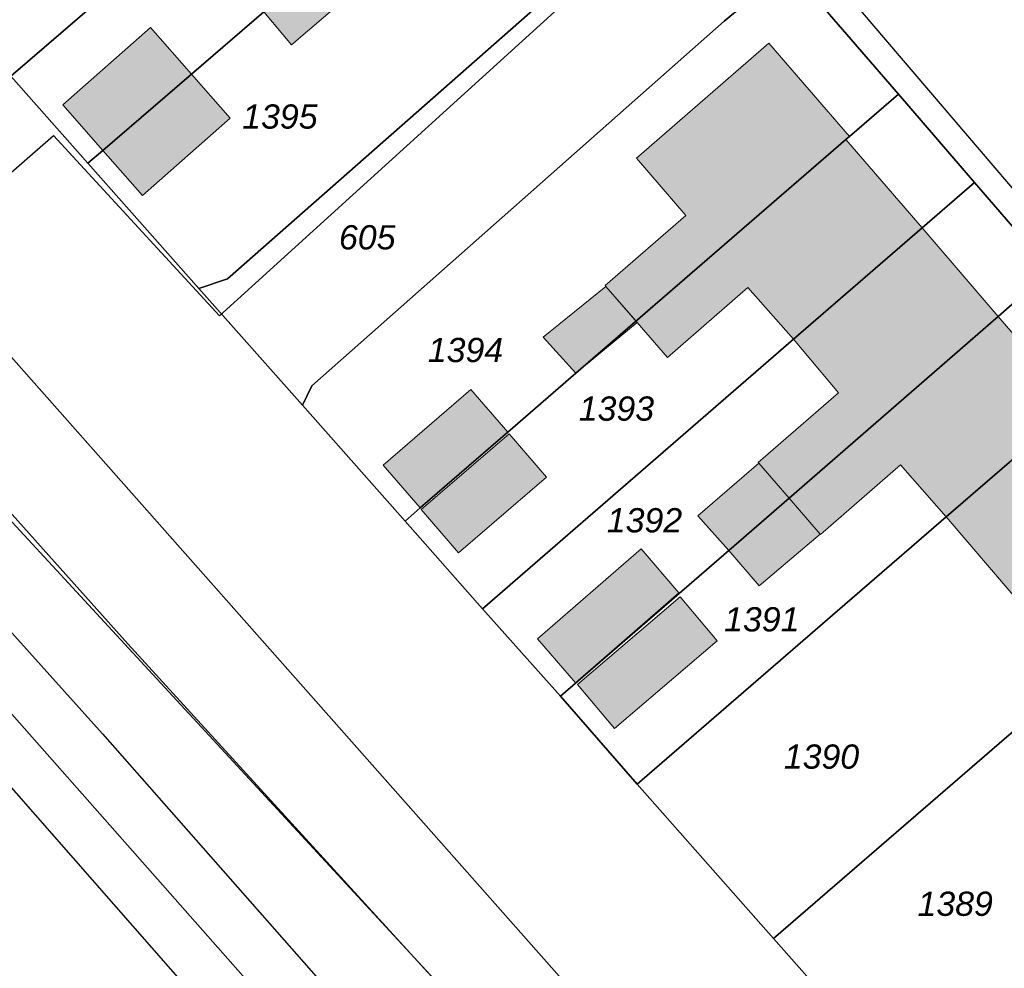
# Model space of a CAD drawing. Header units: metres. Extents: x 32338650 to 32340431, y 5701793 to 5703325.
# Tile 248 of 256: x 32339810 to 32339861, y 5702646 to 5702695. Entities that reach past the tile are written whole.
import ezdxf

# ---------------------------------------------------------------- set-up
doc = ezdxf.new("R2010")
doc.units = ezdxf.units.M
doc.header["$LTSCALE"] = 0.1
for name, color, linetype, lineweight, true_color in [('LPB-BE-Flurstück_Grenze', 7, 'Continuous', 70, 0x004c99), ('LPB-BE-Flurstück_Nummer', 7, 'Continuous', 70, 0x004c99), ('LPB-BE-Gebäude', 7, 'Continuous', 70, 0x004c99), ('LPB-BE-Leitung_VodavoneWest_linie_FS', 7, 'Continuous', 50, 0xedede2), ('LPB-BE-Straße', 7, 'Continuous', 70, 0x004c99)]:
    doc.layers.add(name, color=color, linetype=linetype, lineweight=lineweight, true_color=true_color)
doc.styles.add('Arial (italic)', font='ariali.ttf')

msp = doc.modelspace()

# ---------------------------------------------------------------- hatches: boundary and pattern name
at = {"layer": 'LPB-BE-Gebäude', "linetype": 'Continuous', "lineweight": 0, "true_color": 0xc7c8ca}
for points in [[(32339822.791, 5702695.581), (32339824.223, 5702693.881), (32339827.398, 5702696.623), (32339825.945, 5702698.303), (32339822.791, 5702695.581)], [(32339822.791, 5702695.581), (32339824.223, 5702693.881), (32339827.398, 5702696.623), (32339825.945, 5702698.303), (32339822.791, 5702695.581)], [(32339814.498, 5702688.441), (32339819.065, 5702692.373), (32339816.958, 5702694.779), (32339812.429, 5702690.797), (32339814.498, 5702688.441)], [(32339814.498, 5702688.441), (32339819.065, 5702692.373), (32339816.958, 5702694.779), (32339812.429, 5702690.797), (32339814.498, 5702688.441)], [(32339840.387, 5702681.469), (32339840.425, 5702681.427), (32339841.993, 5702679.632), (32339852.804, 5702688.995), (32339852.981, 5702689.148), (32339848.825, 5702693.962), (32339842.007, 5702688.047), (32339844.558, 5702685.081), (32339840.387, 5702681.469)], [(32339840.387, 5702681.469), (32339840.425, 5702681.427), (32339841.993, 5702679.632), (32339852.804, 5702688.995), (32339852.981, 5702689.148), (32339848.825, 5702693.962), (32339842.007, 5702688.047), (32339844.558, 5702685.081), (32339840.387, 5702681.469)], [(32339816.54, 5702686.116), (32339821.054, 5702690.102), (32339819.065, 5702692.373), (32339814.498, 5702688.441), (32339816.54, 5702686.116)], [(32339816.54, 5702686.116), (32339821.054, 5702690.102), (32339819.065, 5702692.373), (32339814.498, 5702688.441), (32339816.54, 5702686.116)], [(32339841.993, 5702679.632), (32339842.04, 5702679.56), (32339843.597, 5702677.755), (32339847.749, 5702681.377), (32339850.101, 5702678.699), (32339856.731, 5702684.441), (32339852.804, 5702688.995), (32339841.993, 5702679.632)], [(32339841.993, 5702679.632), (32339842.04, 5702679.56), (32339843.597, 5702677.755), (32339847.749, 5702681.377), (32339850.101, 5702678.699), (32339856.731, 5702684.441), (32339852.804, 5702688.995), (32339841.993, 5702679.632)], [(32339852.429, 5702675.941), (32339848.279, 5702672.339), (32339848.308, 5702672.308), (32339849.875, 5702670.502), (32339860.647, 5702679.877), (32339856.731, 5702684.441), (32339850.101, 5702678.699), (32339852.429, 5702675.941)], [(32339852.429, 5702675.941), (32339848.279, 5702672.339), (32339848.308, 5702672.308), (32339849.875, 5702670.502), (32339860.647, 5702679.877), (32339856.731, 5702684.441), (32339850.101, 5702678.699), (32339852.429, 5702675.941)], [(32339837.195, 5702678.808), (32339838.88, 5702676.947), (32339842.04, 5702679.56), (32339840.425, 5702681.427), (32339837.195, 5702678.808)], [(32339837.195, 5702678.808), (32339838.88, 5702676.947), (32339842.04, 5702679.56), (32339840.425, 5702681.427), (32339837.195, 5702678.808)], [(32339864.622, 5702675.281), (32339857.981, 5702669.539), (32339864.876, 5702661.47), (32339867.148, 5702663.429), (32339865.716, 5702665.109), (32339864.36, 5702666.695), (32339868.758, 5702670.488), (32339866.533, 5702673.081), (32339868.932, 5702675.204), (32339870.552, 5702676.649), (32339872.671, 5702678.543), (32339870.672, 5702680.807), (32339868.543, 5702678.913), (32339867.234, 5702677.746), (32339864.554, 5702675.354), (32339864.622, 5702675.281)], [(32339864.622, 5702675.281), (32339857.981, 5702669.539), (32339864.876, 5702661.47), (32339867.148, 5702663.429), (32339865.716, 5702665.109), (32339864.36, 5702666.695), (32339868.758, 5702670.488), (32339866.533, 5702673.081), (32339868.932, 5702675.204), (32339870.552, 5702676.649), (32339872.671, 5702678.543), (32339870.672, 5702680.807), (32339868.543, 5702678.913), (32339867.234, 5702677.746), (32339864.554, 5702675.354), (32339864.622, 5702675.281)], [(32339849.875, 5702670.502), (32339851.47, 5702668.645), (32339851.489, 5702668.624), (32339855.62, 5702672.228), (32339857.981, 5702669.539), (32339864.622, 5702675.281), (32339864.554, 5702675.354), (32339860.647, 5702679.877), (32339849.875, 5702670.502)], [(32339849.875, 5702670.502), (32339851.47, 5702668.645), (32339851.489, 5702668.624), (32339855.62, 5702672.228), (32339857.981, 5702669.539), (32339864.622, 5702675.281), (32339864.554, 5702675.354), (32339860.647, 5702679.877), (32339849.875, 5702670.502)], [(32339830.856, 5702670.002), (32339835.371, 5702673.91), (32339833.462, 5702676.116), (32339828.946, 5702672.208), (32339830.856, 5702670.002)], [(32339830.856, 5702670.002), (32339835.371, 5702673.91), (32339833.462, 5702676.116), (32339828.946, 5702672.208), (32339830.856, 5702670.002)], [(32339830.907, 5702669.919), (32339832.826, 5702667.679), (32339837.37, 5702671.595), (32339835.45, 5702673.816), (32339830.907, 5702669.919)], [(32339830.907, 5702669.919), (32339832.826, 5702667.679), (32339837.37, 5702671.595), (32339835.45, 5702673.816), (32339830.907, 5702669.919)], [(32339845.174, 5702669.594), (32339846.762, 5702667.798), (32339849.875, 5702670.502), (32339848.308, 5702672.308), (32339845.174, 5702669.594)], [(32339845.174, 5702669.594), (32339846.762, 5702667.798), (32339849.875, 5702670.502), (32339848.308, 5702672.308), (32339845.174, 5702669.594)], [(32339846.762, 5702667.798), (32339848.339, 5702665.982), (32339851.47, 5702668.645), (32339849.875, 5702670.502), (32339846.762, 5702667.798)], [(32339846.762, 5702667.798), (32339848.339, 5702665.982), (32339851.47, 5702668.645), (32339849.875, 5702670.502), (32339846.762, 5702667.798)], [(32339844.185, 5702665.616), (32339842.241, 5702667.895), (32339836.91, 5702663.256), (32339838.865, 5702660.988), (32339844.185, 5702665.616)], [(32339844.185, 5702665.616), (32339842.241, 5702667.895), (32339836.91, 5702663.256), (32339838.865, 5702660.988), (32339844.185, 5702665.616)], [(32339846.172, 5702663.14), (32339844.264, 5702665.413), (32339838.969, 5702660.891), (32339840.878, 5702658.627), (32339846.172, 5702663.14)], [(32339846.172, 5702663.14), (32339844.264, 5702665.413), (32339838.969, 5702660.891), (32339840.878, 5702658.627), (32339846.172, 5702663.14)]]:
    msp.add_hatch(color=9, dxfattribs=at).paths.add_polyline_path(points)

# ---------------------------------------------------------------- linework, layer by layer
at = {"layer": 'LPB-BE-Flurstück_Grenze', "color": 253, "linetype": 'Continuous', "lineweight": 25, "true_color": 0xadadad, "transparency": 33554687, "flags": 128}
for points in [[(32339920.3, 5702528.389), (32339915.417, 5702535.484), (32339909.144, 5702544.078), (32339902.324, 5702553.015), (32339893.098, 5702564.521), (32339883.457, 5702575.915), (32339642.553, 5702848.863)], [(32339642.553, 5702848.863), (32339883.457, 5702575.915), (32339893.098, 5702564.521), (32339902.324, 5702553.015), (32339909.144, 5702544.078), (32339915.417, 5702535.484), (32339920.3, 5702528.389), (32339924.948, 5702521.413), (32339929.461, 5702514.312), (32339935.223, 5702504.719), (32339944.097, 5702512.701), (32339936.949, 5702524.623), (32339930.904, 5702534.379), (32339924.278, 5702544.128), (32339917.352, 5702553.659), (32339910.956, 5702562.167), (32339903.599, 5702571.436), (32339895.997, 5702580.304), (32339768.149, 5702724.842)], [(32339920.3, 5702528.389), (32339915.417, 5702535.484), (32339909.144, 5702544.078), (32339902.324, 5702553.015), (32339893.098, 5702564.521), (32339883.457, 5702575.915), (32339642.553, 5702848.863)], [(32339642.553, 5702848.863), (32339883.457, 5702575.915), (32339893.098, 5702564.521), (32339902.324, 5702553.015), (32339909.144, 5702544.078), (32339915.417, 5702535.484), (32339920.3, 5702528.389), (32339924.948, 5702521.413), (32339929.461, 5702514.312), (32339935.223, 5702504.719), (32339944.097, 5702512.701), (32339936.949, 5702524.623), (32339930.904, 5702534.379), (32339924.278, 5702544.128), (32339917.352, 5702553.659), (32339910.956, 5702562.167), (32339903.599, 5702571.436), (32339895.997, 5702580.304), (32339768.149, 5702724.842)], [(32339768.149, 5702724.842), (32339895.997, 5702580.304), (32339903.599, 5702571.436), (32339910.956, 5702562.167), (32339917.352, 5702553.659), (32339924.278, 5702544.128), (32339930.904, 5702534.379), (32339936.949, 5702524.623), (32339944.097, 5702512.701), (32339948.274, 5702516.463)], [(32339768.149, 5702724.842), (32339895.997, 5702580.304), (32339903.599, 5702571.436), (32339910.956, 5702562.167), (32339917.352, 5702553.659), (32339924.278, 5702544.128), (32339930.904, 5702534.379), (32339936.949, 5702524.623), (32339944.097, 5702512.701), (32339948.274, 5702516.463)], [(32339827.691, 5702723.56), (32339831.591, 5702719.097), (32339835.546, 5702714.522), (32339839.493, 5702709.966), (32339843.744, 5702705.039), (32339845.273, 5702703.275), (32339849.79, 5702697.976), (32339851.184, 5702696.357), (32339855.512, 5702691.336), (32339859.439, 5702686.782), (32339863.355, 5702682.238)], [(32339827.691, 5702723.56), (32339831.591, 5702719.097), (32339835.546, 5702714.522), (32339839.493, 5702709.966), (32339843.744, 5702705.039), (32339845.273, 5702703.275), (32339849.79, 5702697.976), (32339851.184, 5702696.357), (32339855.512, 5702691.336), (32339859.439, 5702686.782), (32339863.355, 5702682.238)], [(32339805.777, 5702696.749), (32339809.756, 5702692.263), (32339826.189, 5702706.439), (32339835.546, 5702714.522), (32339831.591, 5702719.097), (32339818.092, 5702707.412), (32339805.777, 5702696.749)], [(32339805.777, 5702696.749), (32339809.756, 5702692.263), (32339826.189, 5702706.439), (32339835.546, 5702714.522), (32339831.591, 5702719.097), (32339818.092, 5702707.412), (32339805.777, 5702696.749)], [(32339809.756, 5702692.263), (32339813.725, 5702687.777), (32339814.498, 5702688.441), (32339819.065, 5702692.373), (32339822.791, 5702695.581), (32339825.945, 5702698.303), (32339836.785, 5702707.636), (32339836.972, 5702707.798), (32339839.493, 5702709.966), (32339835.546, 5702714.522), (32339826.189, 5702706.439), (32339809.756, 5702692.263)], [(32339809.756, 5702692.263), (32339813.725, 5702687.777), (32339814.498, 5702688.441), (32339819.065, 5702692.373), (32339822.791, 5702695.581), (32339825.945, 5702698.303), (32339836.785, 5702707.636), (32339836.972, 5702707.798), (32339839.493, 5702709.966), (32339835.546, 5702714.522), (32339826.189, 5702706.439), (32339809.756, 5702692.263)], [(32339822.791, 5702695.581), (32339819.065, 5702692.373), (32339814.498, 5702688.441), (32339813.725, 5702687.777), (32339819.445, 5702681.317), (32339820.916, 5702681.817), (32339842.231, 5702700.587), (32339842.626, 5702701.047), (32339842.968, 5702701.549), (32339843.252, 5702702.084), (32339843.476, 5702702.648), (32339843.641, 5702703.231), (32339843.742, 5702703.829), (32339843.776, 5702704.434), (32339843.744, 5702705.039), (32339839.493, 5702709.966), (32339836.972, 5702707.798), (32339836.785, 5702707.636), (32339825.945, 5702698.303), (32339822.791, 5702695.581)], [(32339822.791, 5702695.581), (32339819.065, 5702692.373), (32339814.498, 5702688.441), (32339813.725, 5702687.777), (32339819.445, 5702681.317), (32339820.916, 5702681.817), (32339842.231, 5702700.587), (32339842.626, 5702701.047), (32339842.968, 5702701.549), (32339843.252, 5702702.084), (32339843.476, 5702702.648), (32339843.641, 5702703.231), (32339843.742, 5702703.829), (32339843.776, 5702704.434), (32339843.744, 5702705.039), (32339839.493, 5702709.966), (32339836.972, 5702707.798), (32339836.785, 5702707.636), (32339825.945, 5702698.303), (32339822.791, 5702695.581)], [(32339842.231, 5702700.587), (32339820.916, 5702681.817), (32339819.445, 5702681.317), (32339824.793, 5702675.304), (32339825.274, 5702676.305), (32339846.529, 5702695.097), (32339847.011, 5702695.498)], [(32339842.231, 5702700.587), (32339820.916, 5702681.817), (32339819.445, 5702681.317), (32339824.793, 5702675.304), (32339825.274, 5702676.305), (32339846.529, 5702695.097), (32339847.011, 5702695.498)], [(32339846.529, 5702695.097), (32339825.274, 5702676.305), (32339824.793, 5702675.304), (32339830.072, 5702669.323), (32339830.856, 5702670.002), (32339835.371, 5702673.91), (32339838.88, 5702676.947), (32339852.804, 5702688.995), (32339852.981, 5702689.148), (32339855.512, 5702691.336), (32339851.184, 5702696.357), (32339850.565, 5702696.46), (32339849.938, 5702696.485), (32339849.313, 5702696.431), (32339848.7, 5702696.299), (32339848.105, 5702696.103), (32339847.539, 5702695.835), (32339847.011, 5702695.498), (32339846.529, 5702695.097)], [(32339846.529, 5702695.097), (32339825.274, 5702676.305), (32339824.793, 5702675.304), (32339830.072, 5702669.323), (32339830.856, 5702670.002), (32339835.371, 5702673.91), (32339838.88, 5702676.947), (32339852.804, 5702688.995), (32339852.981, 5702689.148), (32339855.512, 5702691.336), (32339851.184, 5702696.357), (32339850.565, 5702696.46), (32339849.938, 5702696.485), (32339849.313, 5702696.431), (32339848.7, 5702696.299), (32339848.105, 5702696.103), (32339847.539, 5702695.835), (32339847.011, 5702695.498), (32339846.529, 5702695.097)], [(32339856.075, 5702639.875), (32339849.075, 5702647.798), (32339842.045, 5702655.762), (32339838.086, 5702660.286), (32339834.06, 5702664.806), (32339830.072, 5702669.323), (32339824.793, 5702675.304), (32339819.445, 5702681.317), (32339813.725, 5702687.777), (32339809.756, 5702692.263)], [(32339856.075, 5702639.875), (32339849.075, 5702647.798), (32339842.045, 5702655.762), (32339838.086, 5702660.286), (32339834.06, 5702664.806), (32339830.072, 5702669.323), (32339824.793, 5702675.304), (32339819.445, 5702681.317), (32339813.725, 5702687.777), (32339809.756, 5702692.263)], [(32339830.072, 5702669.323), (32339834.06, 5702664.806), (32339850.101, 5702678.699), (32339856.731, 5702684.441), (32339859.439, 5702686.782), (32339855.512, 5702691.336), (32339852.981, 5702689.148), (32339852.804, 5702688.995), (32339838.88, 5702676.947), (32339835.371, 5702673.91), (32339830.856, 5702670.002), (32339830.072, 5702669.323)], [(32339830.072, 5702669.323), (32339834.06, 5702664.806), (32339850.101, 5702678.699), (32339856.731, 5702684.441), (32339859.439, 5702686.782), (32339855.512, 5702691.336), (32339852.981, 5702689.148), (32339852.804, 5702688.995), (32339838.88, 5702676.947), (32339835.371, 5702673.91), (32339830.856, 5702670.002), (32339830.072, 5702669.323)], [(32339846.762, 5702667.798), (32339849.875, 5702670.502), (32339860.647, 5702679.877), (32339863.355, 5702682.238), (32339859.439, 5702686.782), (32339856.731, 5702684.441), (32339850.101, 5702678.699), (32339834.06, 5702664.806), (32339838.086, 5702660.286), (32339846.762, 5702667.798)], [(32339846.762, 5702667.798), (32339849.875, 5702670.502), (32339860.647, 5702679.877), (32339863.355, 5702682.238), (32339859.439, 5702686.782), (32339856.731, 5702684.441), (32339850.101, 5702678.699), (32339834.06, 5702664.806), (32339838.086, 5702660.286), (32339846.762, 5702667.798)], [(32339857.981, 5702669.539), (32339864.622, 5702675.281), (32339864.554, 5702675.354), (32339867.234, 5702677.746), (32339863.355, 5702682.238), (32339860.647, 5702679.877), (32339849.875, 5702670.502), (32339846.762, 5702667.798), (32339838.086, 5702660.286), (32339842.045, 5702655.762), (32339857.981, 5702669.539)], [(32339857.981, 5702669.539), (32339864.622, 5702675.281), (32339864.554, 5702675.354), (32339867.234, 5702677.746), (32339863.355, 5702682.238), (32339860.647, 5702679.877), (32339849.875, 5702670.502), (32339846.762, 5702667.798), (32339838.086, 5702660.286), (32339842.045, 5702655.762), (32339857.981, 5702669.539)], [(32339864.622, 5702675.281), (32339857.981, 5702669.539), (32339842.045, 5702655.762), (32339849.075, 5702647.798), (32339864.876, 5702661.47), (32339867.148, 5702663.429), (32339869.908, 5702665.817), (32339873.965, 5702669.333), (32339868.932, 5702675.204), (32339870.552, 5702676.649), (32339868.543, 5702678.913), (32339867.234, 5702677.746), (32339864.554, 5702675.354), (32339864.622, 5702675.281)], [(32339864.622, 5702675.281), (32339857.981, 5702669.539), (32339842.045, 5702655.762), (32339849.075, 5702647.798), (32339864.876, 5702661.47), (32339867.148, 5702663.429), (32339869.908, 5702665.817), (32339873.965, 5702669.333), (32339868.932, 5702675.204), (32339870.552, 5702676.649), (32339868.543, 5702678.913), (32339867.234, 5702677.746), (32339864.554, 5702675.354), (32339864.622, 5702675.281)], [(32339856.075, 5702639.875), (32339867.354, 5702649.64), (32339880.841, 5702661.306), (32339873.965, 5702669.333), (32339869.908, 5702665.817), (32339867.148, 5702663.429), (32339864.876, 5702661.47), (32339849.075, 5702647.798), (32339856.075, 5702639.875)], [(32339856.075, 5702639.875), (32339867.354, 5702649.64), (32339880.841, 5702661.306), (32339873.965, 5702669.333), (32339869.908, 5702665.817), (32339867.148, 5702663.429), (32339864.876, 5702661.47), (32339849.075, 5702647.798), (32339856.075, 5702639.875)]]:
    msp.add_lwpolyline(points, dxfattribs=at)
at = {"layer": 'LPB-BE-Gebäude', "color": 7, "linetype": 'Continuous', "lineweight": 9, "flags": 128}
for points in [[(32339822.791, 5702695.581), (32339824.223, 5702693.881), (32339827.398, 5702696.623), (32339825.945, 5702698.303), (32339822.791, 5702695.581)], [(32339822.791, 5702695.581), (32339824.223, 5702693.881), (32339827.398, 5702696.623), (32339825.945, 5702698.303), (32339822.791, 5702695.581)], [(32339814.498, 5702688.441), (32339819.065, 5702692.373), (32339816.958, 5702694.779), (32339812.429, 5702690.797), (32339814.498, 5702688.441)], [(32339814.498, 5702688.441), (32339819.065, 5702692.373), (32339816.958, 5702694.779), (32339812.429, 5702690.797), (32339814.498, 5702688.441)], [(32339840.387, 5702681.469), (32339840.425, 5702681.427), (32339841.993, 5702679.632), (32339852.804, 5702688.995), (32339852.981, 5702689.148), (32339848.825, 5702693.962), (32339842.007, 5702688.047), (32339844.558, 5702685.081), (32339840.387, 5702681.469)], [(32339840.387, 5702681.469), (32339840.425, 5702681.427), (32339841.993, 5702679.632), (32339852.804, 5702688.995), (32339852.981, 5702689.148), (32339848.825, 5702693.962), (32339842.007, 5702688.047), (32339844.558, 5702685.081), (32339840.387, 5702681.469)], [(32339816.54, 5702686.116), (32339821.054, 5702690.102), (32339819.065, 5702692.373), (32339814.498, 5702688.441), (32339816.54, 5702686.116)], [(32339816.54, 5702686.116), (32339821.054, 5702690.102), (32339819.065, 5702692.373), (32339814.498, 5702688.441), (32339816.54, 5702686.116)], [(32339841.993, 5702679.632), (32339842.04, 5702679.56), (32339843.597, 5702677.755), (32339847.749, 5702681.377), (32339850.101, 5702678.699), (32339856.731, 5702684.441), (32339852.804, 5702688.995), (32339841.993, 5702679.632)], [(32339841.993, 5702679.632), (32339842.04, 5702679.56), (32339843.597, 5702677.755), (32339847.749, 5702681.377), (32339850.101, 5702678.699), (32339856.731, 5702684.441), (32339852.804, 5702688.995), (32339841.993, 5702679.632)], [(32339852.429, 5702675.941), (32339848.279, 5702672.339), (32339848.308, 5702672.308), (32339849.875, 5702670.502), (32339860.647, 5702679.877), (32339856.731, 5702684.441), (32339850.101, 5702678.699), (32339852.429, 5702675.941)], [(32339852.429, 5702675.941), (32339848.279, 5702672.339), (32339848.308, 5702672.308), (32339849.875, 5702670.502), (32339860.647, 5702679.877), (32339856.731, 5702684.441), (32339850.101, 5702678.699), (32339852.429, 5702675.941)], [(32339837.195, 5702678.808), (32339838.88, 5702676.947), (32339842.04, 5702679.56), (32339840.425, 5702681.427), (32339837.195, 5702678.808)], [(32339837.195, 5702678.808), (32339838.88, 5702676.947), (32339842.04, 5702679.56), (32339840.425, 5702681.427), (32339837.195, 5702678.808)], [(32339864.622, 5702675.281), (32339857.981, 5702669.539), (32339864.876, 5702661.47), (32339867.148, 5702663.429), (32339865.716, 5702665.109), (32339864.36, 5702666.695), (32339868.758, 5702670.488), (32339866.533, 5702673.081), (32339868.932, 5702675.204), (32339870.552, 5702676.649), (32339872.671, 5702678.543), (32339870.672, 5702680.807), (32339868.543, 5702678.913), (32339867.234, 5702677.746), (32339864.554, 5702675.354), (32339864.622, 5702675.281)], [(32339864.622, 5702675.281), (32339857.981, 5702669.539), (32339864.876, 5702661.47), (32339867.148, 5702663.429), (32339865.716, 5702665.109), (32339864.36, 5702666.695), (32339868.758, 5702670.488), (32339866.533, 5702673.081), (32339868.932, 5702675.204), (32339870.552, 5702676.649), (32339872.671, 5702678.543), (32339870.672, 5702680.807), (32339868.543, 5702678.913), (32339867.234, 5702677.746), (32339864.554, 5702675.354), (32339864.622, 5702675.281)], [(32339849.875, 5702670.502), (32339851.47, 5702668.645), (32339851.489, 5702668.624), (32339855.62, 5702672.228), (32339857.981, 5702669.539), (32339864.622, 5702675.281), (32339864.554, 5702675.354), (32339860.647, 5702679.877), (32339849.875, 5702670.502)], [(32339849.875, 5702670.502), (32339851.47, 5702668.645), (32339851.489, 5702668.624), (32339855.62, 5702672.228), (32339857.981, 5702669.539), (32339864.622, 5702675.281), (32339864.554, 5702675.354), (32339860.647, 5702679.877), (32339849.875, 5702670.502)], [(32339830.856, 5702670.002), (32339835.371, 5702673.91), (32339833.462, 5702676.116), (32339828.946, 5702672.208), (32339830.856, 5702670.002)], [(32339830.856, 5702670.002), (32339835.371, 5702673.91), (32339833.462, 5702676.116), (32339828.946, 5702672.208), (32339830.856, 5702670.002)], [(32339830.907, 5702669.919), (32339832.826, 5702667.679), (32339837.37, 5702671.595), (32339835.45, 5702673.816), (32339830.907, 5702669.919)], [(32339830.907, 5702669.919), (32339832.826, 5702667.679), (32339837.37, 5702671.595), (32339835.45, 5702673.816), (32339830.907, 5702669.919)], [(32339845.174, 5702669.594), (32339846.762, 5702667.798), (32339849.875, 5702670.502), (32339848.308, 5702672.308), (32339845.174, 5702669.594)], [(32339845.174, 5702669.594), (32339846.762, 5702667.798), (32339849.875, 5702670.502), (32339848.308, 5702672.308), (32339845.174, 5702669.594)], [(32339846.762, 5702667.798), (32339848.339, 5702665.982), (32339851.47, 5702668.645), (32339849.875, 5702670.502), (32339846.762, 5702667.798)], [(32339846.762, 5702667.798), (32339848.339, 5702665.982), (32339851.47, 5702668.645), (32339849.875, 5702670.502), (32339846.762, 5702667.798)], [(32339844.185, 5702665.616), (32339842.241, 5702667.895), (32339836.91, 5702663.256), (32339838.865, 5702660.988), (32339844.185, 5702665.616)], [(32339844.185, 5702665.616), (32339842.241, 5702667.895), (32339836.91, 5702663.256), (32339838.865, 5702660.988), (32339844.185, 5702665.616)], [(32339846.172, 5702663.14), (32339844.264, 5702665.413), (32339838.969, 5702660.891), (32339840.878, 5702658.627), (32339846.172, 5702663.14)], [(32339846.172, 5702663.14), (32339844.264, 5702665.413), (32339838.969, 5702660.891), (32339840.878, 5702658.627), (32339846.172, 5702663.14)]]:
    msp.add_lwpolyline(points, dxfattribs=at)
at = {"layer": 'LPB-BE-Leitung_VodavoneWest_linie_FS', "color": 6, "linetype": 'Continuous', "lineweight": 25, "true_color": 0xff00ff, "transparency": 33554687, "flags": 128}
for points in [[(32339811.95, 5702689.2), (32339820.5, 5702679.9), (32339846.7, 5702703.7), (32339865.2, 5702682), (32339903.4, 5702717.1), (32339909.853, 5702709.22164)], [(32339508.2, 5702419.8), (32339511.15, 5702419.8), (32339514.8, 5702421.2), (32339518.75, 5702424.5), (32339544.55, 5702447.85), (32339569.35, 5702470.95), (32339575.2, 5702476.15), (32339585.75, 5702485.6), (32339604.05, 5702501.85), (32339620.2, 5702516.3), (32339644.95, 5702538.65), (32339668.45, 5702559.9), (32339687, 5702576.45), (32339702.85, 5702590.9), (32339712.1, 5702599.05), (32339725.6, 5702611.45), (32339736.8, 5702621.4), (32339747.8, 5702631.55), (32339753.3, 5702636.5), (32339767.4, 5702649.05), (32339787.4, 5702667), (32339798.75, 5702677.25), (32339802.95, 5702681.35), (32339811.95, 5702689.2)], [(32339802.76, 5702676.9), (32339849.4, 5702626.4), (32339851, 5702626.42), (32339866, 5702608.05), (32339869.3, 5702599.8), (32339910.40874, 5702551.29916)]]:
    msp.add_lwpolyline(points, dxfattribs=at)
at = {"layer": 'LPB-BE-Straße', "color": 250, "linetype": 'Continuous', "lineweight": 25, "true_color": 0x333333, "transparency": 33554687}
msp.add_line((32339825.131, 5702638.10232), (32339711.323, 5702767.71325), dxfattribs=at)
at = {"layer": 'LPB-BE-Straße', "color": 250, "linetype": 'Continuous', "lineweight": 25, "true_color": 0x333333, "transparency": 33554687, "flags": 128}
for points in [[(32339920.3, 5702528.389), (32339915.417, 5702535.484), (32339909.144, 5702544.078), (32339902.324, 5702553.015), (32339893.098, 5702564.521), (32339883.457, 5702575.915), (32339642.553, 5702848.863)], [(32339642.553, 5702848.863), (32339883.457, 5702575.915), (32339893.098, 5702564.521), (32339902.324, 5702553.015), (32339909.144, 5702544.078), (32339915.417, 5702535.484), (32339920.3, 5702528.389), (32339924.948, 5702521.413), (32339929.461, 5702514.312), (32339935.223, 5702504.719), (32339944.097, 5702512.701), (32339936.949, 5702524.623), (32339930.904, 5702534.379), (32339924.278, 5702544.128), (32339917.352, 5702553.659), (32339910.956, 5702562.167), (32339903.599, 5702571.436), (32339895.997, 5702580.304), (32339768.149, 5702724.842)], [(32339768.149, 5702724.842), (32339895.997, 5702580.304), (32339903.599, 5702571.436), (32339910.956, 5702562.167), (32339917.352, 5702553.659), (32339924.278, 5702544.128), (32339930.904, 5702534.379), (32339936.949, 5702524.623), (32339944.097, 5702512.701), (32339948.274, 5702516.463)], [(32339815.782, 5702662.991), (32339776.069, 5702707.416)], [(32339856.075, 5702639.875), (32339849.075, 5702647.798), (32339842.045, 5702655.762), (32339838.086, 5702660.286), (32339834.06, 5702664.806), (32339830.072, 5702669.323), (32339824.793, 5702675.304), (32339819.445, 5702681.317), (32339813.725, 5702687.777), (32339809.756, 5702692.263)], [(32339790.968, 5702684.524), (32339814.471, 5702658.357), (32339831.062, 5702639.509), (32339836.821, 5702633.267), (32339834.711, 5702631.153), (32339837.998, 5702627.428), (32339842.172, 5702631.703), (32339848.881, 5702625.156), (32339849.67, 5702624.022), (32339850.148, 5702622.725), (32339850.282, 5702621.35), (32339850.187, 5702618.171), (32339859.313, 5702607.409), (32339873.879, 5702591.644), (32339885.362, 5702579.022), (32339889.807, 5702574.064), (32339898.768, 5702563.755), (32339907.369, 5702553.146), (32339915.604, 5702542.249), (32339918.295, 5702538.456), (32339920.886, 5702534.594), (32339923.375, 5702530.665)], [(32339941.289, 5702510.168), (32339927.206, 5702533.026), (32339924.654, 5702537.052), (32339921.998, 5702541.011), (32339919.24, 5702544.899), (32339910.912, 5702555.919), (32339902.213, 5702566.649), (32339893.152, 5702577.074), (32339877.302, 5702594.569), (32339862.679, 5702610.397), (32339854.737, 5702619.763), (32339854.768, 5702622.077), (32339854.682, 5702622.935), (32339854.288, 5702624.612), (32339853.611, 5702626.196), (32339853.172, 5702626.938), (32339852.109, 5702628.293), (32339842.096, 5702638.065), (32339840.255, 5702636.18), (32339815.782, 5702662.991)]]:
    msp.add_lwpolyline(points, dxfattribs=at)

# ---------------------------------------------------------------- texts
at = {"layer": 'LPB-BE-Flurstück_Nummer', "color": 252, "true_color": 0x888888, "char_height": 1.25, "attachment_point": 2, "line_spacing_factor": 1.004016, "style": 'Arial (italic)'}
for s, insert, width in [('1395', (32339823.62, 5702690.81), 5.476875), ('1395', (32339823.62, 5702690.81), 5.476875), ('605', (32339828.124, 5702684.583), 4.190625), ('605', (32339828.124, 5702684.583), 4.190625), ('1394', (32339833.19, 5702678.771), 5.401875), ('1394', (32339833.19, 5702678.771), 5.401875), ('1393', (32339840.972, 5702675.75), 5.435625), ('1393', (32339840.972, 5702675.75), 5.435625), ('1392', (32339842.419, 5702669.99), 5.44875), ('1392', (32339842.419, 5702669.99), 5.44875), ('1391', (32339848.466, 5702664.882), 5.233125), ('1391', (32339848.466, 5702664.882), 5.233125), ('1390', (32339851.545, 5702657.803), 5.458125), ('1390', (32339851.545, 5702657.803), 5.458125), ('1389', (32339858.439, 5702650.215), 5.420625), ('1389', (32339858.439, 5702650.215), 5.420625)]:
    msp.add_mtext(s, dxfattribs=dict(at, insert=insert, width=width))

doc.saveas('drawing.dxf')
